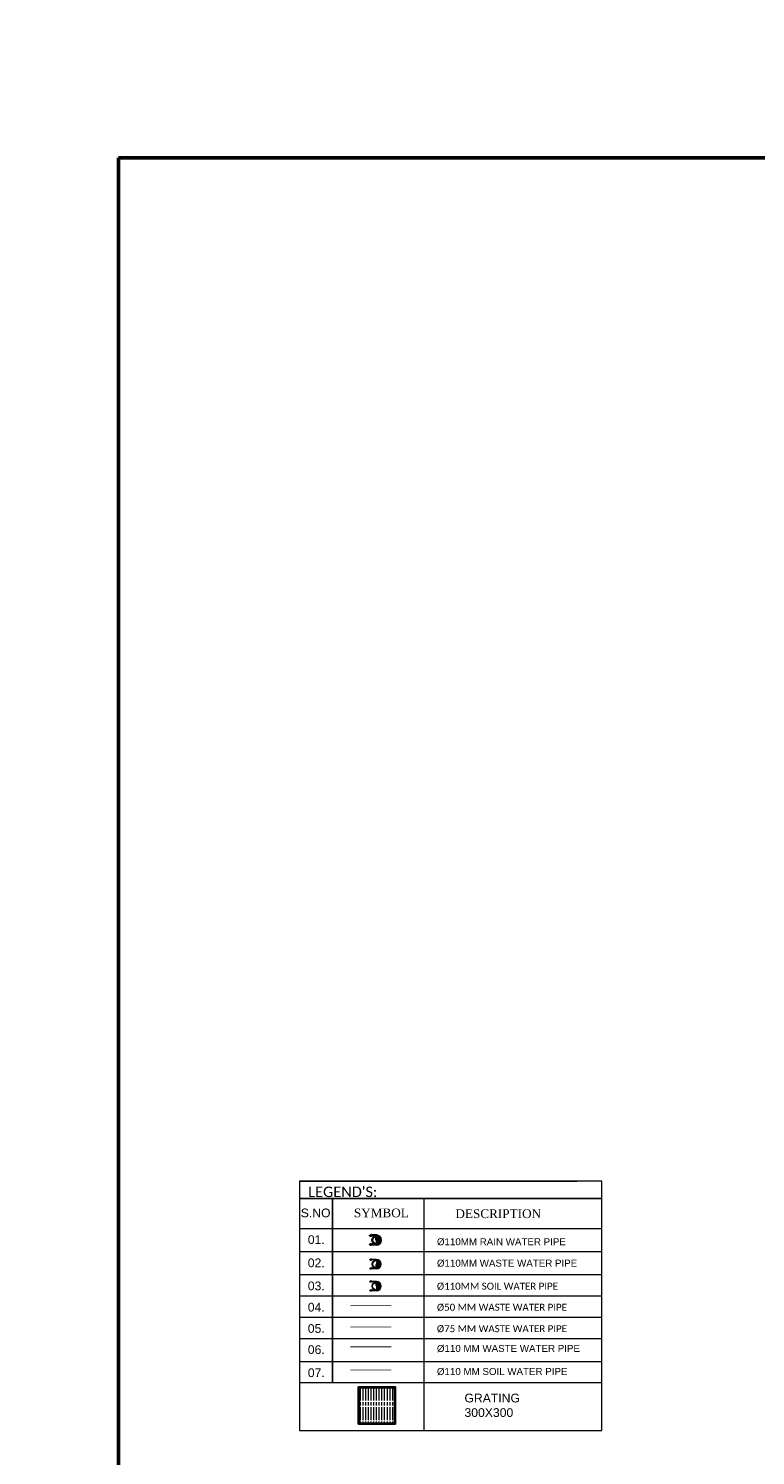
# Model space of a CAD drawing. Header units: inches. Extents: x 704 to 259546, y -107711 to 151004.
# Tile 186 of 208: x 125876 to 127103, y 22307 to 24714. Entities that reach past the tile are written whole.
import ezdxf

# ---------------------------------------------------------------- set-up
doc = ezdxf.new("R2010")
doc.units = ezdxf.units.IN
doc.header["$MEASUREMENT"] = 0
for name, color, linetype, lineweight in [('0-PIPE SUPPORT', 7, 'Continuous', 0), ('CKD Equipments', 252, 'Continuous', 0), ('PP- 100DIA Soil Waste Sewer pipe', 1, 'Continuous', 25), ('PP- 50DIA Soil Waste Sewer pipe', 54, 'Continuous', 25), ('PP-DIM', 7, 'Continuous', 20), ('PP-FORMAT', 7, 'Continuous', 18), ('PP-Rainwater Pipe', 5, 'Continuous', 18), ('PP-Soil Pipe', 1, 'Continuous', 25), ('PP-Waste Pipe', 3, 'Continuous', 25), ('PP-WWP', 3, 'Continuous', 25), ('SH - ANGLE SUPPORT', 7, 'Continuous', 30)]:
    doc.layers.add(name, color=color, linetype=linetype, lineweight=lineweight)
for name, color, linetype in [('Drain Grating', 130, 'Continuous'), ('PP BALL VALVE', 7, 'Continuous'), ('PP--DIM', 7, 'Continuous'), ('xKAM-B3-01-Kitchen$0$A-FURN', 8, 'Continuous')]:
    doc.layers.add(name, color=color, linetype=linetype)
doc.styles.get("Standard").update_dxf_attribs({"font": 'arial.ttf', "height": 6})
doc.styles.add('style1', font='arial.ttf', dxfattribs={"height": 500})

# ---------------------------------------------------------------- blocks, each defined once
blk = doc.blocks.new('*X757')
at = {"color": 251, "lineweight": 5}
for p, q in [((113.6, 341.5), (113.7, 341.6)), ((113.7, 341.4), (114.3, 342)), ((113.8, 341.4), (114.3, 341.8)), ((113.9, 341.3), (114.3, 341.7)), ((114, 341.2), (114.3, 341.5)), ((114.1, 341.1), (114.3, 341.3)), ((114.2, 341), (114.3, 341.1)), ((114.3, 340.9), (114.3, 340.9))]:
    blk.add_line(p, q, dxfattribs=at)
blk = doc.blocks.new('SWP P-PP')
at = {"layer": 'PP-Soil Pipe', "lineweight": 5}
h = blk.add_hatch(color=256, dxfattribs=at)
edge = h.paths.add_edge_path()
edge.add_ellipse((-23, 32), major_axis=(-27.7, 27.7), ratio=1, start_angle=96.3386, end_angle=173.6614, ccw=False)
edge.add_ellipse((2, 1), major_axis=(34.6, 34.6), ratio=1, start_angle=-45, end_angle=135, ccw=False)
edge.add_ellipse((26, -29), major_axis=(27.7, 27.7), ratio=1, start_angle=6.3386, end_angle=83.6614)
for radius in [55, 48.9]:
    blk.add_circle((2, 1), radius, dxfattribs=at)
for centre, start, end in [((-23, 32), 231.3389, 308.6616), ((26, -29), 51.3389, 128.6616)]:
    blk.add_arc(centre, 39.1, start, end, dxfattribs=at)
at = {"layer": 'SH - ANGLE SUPPORT', "lineweight": 5}
for p, q in [((-61, 2), (-61, -56)), ((-53, 0), (-53, -56)), ((57, 0), (57, -56)), ((64, 2), (64, -56)), ((-67, -63), (-67, -64)), ((-67, -64), (-66, -65)), ((-66, -65), (-66, -74)), ((-49, -65), (-66, -65)), ((-66, -74), (-64, -75)), ((-51, -75), (-64, -75)), ((-61, -16), (-53, -16)), ((-61, -16), (-53, -16)), ((-53, -28), (-61, -28)), ((-53, -28), (-61, -28)), ((-61, -84), (-61, -75)), ((-61, -84), (-60, -86)), ((-60, -65), (-60, -72)), ((-55, -86), (-60, -86)), ((-55, -72), (-55, -65)), ((-53, -84), (-55, -86)), ((-53, -84), (-53, -75)), ((-49, -74), (-51, -75)), ((-48, -64), (-49, -65)), ((-49, -65), (-49, -74)), ((-48, -63), (-48, -64)), ((51, -63), (51, -64)), ((51, -64), (52, -65)), ((52, -65), (52, -74)), ((52, -65), (69, -65)), ((52, -74), (54, -75)), ((54, -75), (67, -75)), ((56, -28), (64, -28)), ((64, -16), (57, -16)), ((57, -84), (57, -75)), ((57, -84), (58, -86)), ((58, -72), (58, -65)), ((58, -86), (63, -86)), ((63, -65), (63, -72)), ((64, -84), (63, -86)), ((64, -84), (64, -75)), ((69, -74), (67, -75)), ((70, -64), (69, -65)), ((69, -65), (69, -74)), ((70, -63), (70, -64))]:
    blk.add_line(p, q, dxfattribs=at)
at = {"layer": 'SH - ANGLE SUPPORT', "lineweight": 5, "ltscale": 30}
for radius, start, end in [(62.8, 1.0363, 178.9637), (55, 359.1087, 181.0351)]:
    blk.add_arc((2, 1), radius, start, end, dxfattribs=at)
at = {"layer": 'SH - ANGLE SUPPORT', "lineweight": 5}
for centre, major_axis, start_param, end_param in [((-66, -70), (-4.49, -4.49), 1.32198, 2.080566), ((-59, -83), (-4.17, 4.17), 5.688779, 5.971834), ((-57, -85), (-4.17, 4.17), 5.688779, 6.270402), ((-57, -85), (-3.29, 3.29), 5.728383, 6.607487), ((-56, -87), (-3.3, -3.3), 4.157023, 5.034816), ((-55, -71), (-3.85, -3.85), 5.625069, 6.45063), ((-66, -66), (-8.82, -8.82), 1.329768, 1.540799), ((-61, -70), (-4.49, -4.49), 1.317026, 2.080566), ((-64, -71), (-7.76, 7.76), 2.957247, 3.531377), ((-64, -72), (-6.11, 6.11), 3.071035, 3.556541), ((-56, -87), (-1.72, 1.72), 5.845023, 6.635132), ((-64, -73), (-7.83, 7.83), 2.954779, 3.562598), ((-63, -74), (-8.82, -8.82), 1.329768, 1.678717), ((-55, -91), (-4.17, -4.17), 4.117982, 4.309007), ((-63, -75), (-8.82, -8.82), 1.329768, 1.608854), ((-49, -70), (-4.49, 4.49), 1.061026, 1.819613), ((51, -56), (-18.3, -18.3), 3.391711, 3.722963), ((43, -54), (-16.5, -16.5), 3.304859, 3.314801), ((68, -20), (-13.4, -13.4), 0.163266, 0.60927), ((43, -60), (-16.5, 16.5), 4.875655, 4.885597), ((68, -26), (-13.4, -13.4), 0.163266, 0.60927), ((43, -66), (-16.5, 16.5), 4.875655, 4.885597), ((68, -32), (-13.4, 13.4), 1.734062, 2.180066)]:
    blk.add_ellipse(centre, major_axis=major_axis, ratio=1, start_param=start_param, end_param=end_param, dxfattribs=at)
at = {"layer": 'SH - ANGLE SUPPORT', "lineweight": 5, "extrusion": (0, 0, -1)}
for centre, major_axis, start_param, end_param in [((-48, -56), (18.3, -18.3), 3.391711, 3.722963), ((-48, -56), (18.3, -18.3), 3.391711, 3.722963), ((-65, -20), (13.4, -13.4), 0.163266, 0.60927), ((-65, -20), (13.4, -13.4), 0.163266, 0.60927), ((-65, -26), (13.4, -13.4), 0.163266, 0.60927), ((-65, -26), (13.4, -13.4), 0.163266, 0.60927), ((-65, -32), (13.4, 13.4), 1.734062, 2.180066), ((-65, -32), (13.4, 13.4), 1.734062, 2.180066), ((-40, -54), (16.5, -16.5), 3.304859, 3.314801), ((-40, -54), (16.5, -16.5), 3.304859, 3.314801), ((-40, -60), (16.5, 16.5), 4.875655, 4.885597), ((-40, -60), (16.5, 16.5), 4.875655, 4.885597), ((-40, -66), (16.5, 16.5), 4.875655, 4.885597), ((-40, -66), (16.5, 16.5), 4.875655, 4.885597), ((52, -70), (4.49, 4.49), 1.061026, 1.819613), ((67, -71), (7.76, 7.76), 2.957247, 3.531377), ((67, -73), (7.83, 7.83), 2.954779, 3.562598), ((66, -74), (8.82, -8.82), 1.329768, 1.678717), ((66, -75), (8.82, -8.82), 1.329768, 1.608854), ((64, -70), (4.49, -4.49), 1.317026, 2.080566), ((67, -72), (6.11, 6.11), 3.071035, 3.556541), ((58, -91), (4.17, -4.17), 4.117982, 4.309007), ((59, -87), (1.72, 1.72), 5.845023, 6.635132), ((58, -71), (3.85, -3.85), 5.625069, 6.45063), ((69, -66), (8.82, -8.82), 1.329768, 1.540799), ((60, -85), (4.17, 4.17), 5.688779, 6.270402), ((60, -85), (3.29, 3.29), 5.728383, 6.607487), ((60, -87), (3.3, -3.3), 4.157023, 5.034816), ((69, -70), (4.49, -4.49), 1.32198, 2.080566), ((62, -83), (4.17, 4.17), 5.688779, 5.971834)]:
    blk.add_ellipse(centre, major_axis=major_axis, ratio=1, start_param=start_param, end_param=end_param, dxfattribs=at)
for p, xscale, yscale, zscale, rotation in [((-1494, 445), 4.553634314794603, 4.553634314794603, -4.553634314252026, 270), ((-1501, 445), 4.553634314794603, 4.553634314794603, -4.553634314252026, 270), ((1498, 445), -4.553634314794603, 4.553634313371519, -4.553634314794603, 89.99999999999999), ((1491, 445), -4.553634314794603, 4.553634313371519, -4.553634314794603, 89.99999999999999)]:
    blk.add_blockref('*X757', p, dxfattribs=dict(at, xscale=xscale, yscale=yscale, zscale=zscale, rotation=rotation))
blk = doc.blocks.new('WWP P-PP')
at = {"layer": 'PP-Waste Pipe', "lineweight": 5}
h = blk.add_hatch(color=256, dxfattribs=at)
edge = h.paths.add_edge_path()
edge.add_ellipse((24, 31), major_axis=(27.7, 27.7), ratio=1, start_angle=186.3386, end_angle=263.6614)
edge.add_ellipse((0, 0), major_axis=(-34.6, 34.6), ratio=1, start_angle=225, end_angle=405)
edge.add_ellipse((-24, -31), major_axis=(-27.7, 27.7), ratio=1, start_angle=276.3386, end_angle=353.6614, ccw=False)
for radius in [55, 48.9]:
    blk.add_circle((0, 0), radius, dxfattribs=at)
for centre, start, end in [((-24, -31), 51.3384, 128.6611), ((24, 31), 231.3384, 308.6611)]:
    blk.add_arc(centre, 39.1, start, end, dxfattribs=at)
at = {"layer": 'SH - ANGLE SUPPORT', "lineweight": 5}
for p, q in [((-63, 1), (-63, -57)), ((63, 1), (63, -57)), ((-68, -64), (-68, -65)), ((-68, -65), (-67, -66)), ((-67, -66), (-67, -75)), ((-50, -66), (-67, -66)), ((-67, -75), (-66, -77)), ((-52, -77), (-66, -77)), ((-63, -17), (-55, -17)), ((-63, -17), (-55, -17)), ((-55, -29), (-63, -29)), ((-55, -29), (-63, -29)), ((-63, -85), (-63, -77)), ((-63, -85), (-62, -87)), ((-62, -66), (-62, -73)), ((-56, -87), (-62, -87)), ((-56, -73), (-56, -66)), ((-55, -85), (-56, -87)), ((-55, -1), (-55, -57)), ((-55, -85), (-55, -77)), ((-50, -75), (-52, -77)), ((-50, -64), (-50, -65)), ((-50, -65), (-50, -66)), ((-50, -66), (-50, -75)), ((50, -64), (50, -65)), ((50, -65), (50, -66)), ((50, -66), (50, -75)), ((50, -66), (67, -66)), ((50, -75), (52, -77)), ((52, -77), (66, -77)), ((55, -1), (55, -57)), ((63, -17), (55, -17)), ((55, -29), (63, -29)), ((55, -85), (55, -77)), ((55, -85), (56, -87)), ((56, -73), (56, -66)), ((56, -87), (62, -87)), ((62, -66), (62, -73)), ((63, -85), (62, -87)), ((63, -85), (63, -77)), ((67, -75), (66, -77)), ((68, -65), (67, -66)), ((67, -66), (67, -75)), ((68, -64), (68, -65))]:
    blk.add_line(p, q, dxfattribs=at)
at = {"layer": 'SH - ANGLE SUPPORT', "lineweight": 5, "ltscale": 30}
for radius, start, end in [(62.8, 1.0363, 178.9637), (55, 359.1087, 181.0351)]:
    blk.add_arc((0, 0), radius, start, end, dxfattribs=at)
at = {"layer": 'SH - ANGLE SUPPORT', "lineweight": 5}
for centre, major_axis, start_param, end_param in [((-68, -71), (-4.49, -4.49), 1.32198, 2.080566), ((-60, -84), (-4.17, 4.17), 5.688779, 5.971834), ((-59, -86), (-4.17, 4.17), 5.688779, 6.270402), ((-56, -72), (-3.85, -3.85), 5.625069, 6.45063), ((-58, -86), (-3.29, 3.29), 5.728383, 6.607487), ((-58, -88), (-3.3, -3.3), 4.157023, 5.034816), ((-68, -67), (-8.82, -8.82), 1.329768, 1.540799), ((-65, -73), (-6.11, 6.11), 3.071035, 3.556541), ((-57, -88), (-1.72, 1.72), 5.845023, 6.635132), ((-62, -71), (-4.49, -4.49), 1.317026, 2.080566), ((-65, -72), (-7.76, 7.76), 2.957247, 3.531377), ((-65, -75), (-7.83, 7.83), 2.954779, 3.562598), ((-57, -92), (-4.17, -4.17), 4.117982, 4.309007), ((-65, -75), (-8.82, -8.82), 1.329768, 1.678717), ((-64, -76), (-8.82, -8.82), 1.329768, 1.608854), ((-50, -71), (-4.49, 4.49), 1.061026, 1.819613), ((50, -57), (-18.3, -18.3), 3.391711, 3.722963), ((42, -55), (-16.5, -16.5), 3.304859, 3.314801), ((66, -21), (-13.4, -13.4), 0.163266, 0.60927), ((42, -61), (-16.5, 16.5), 4.875655, 4.885597), ((66, -27), (-13.4, -13.4), 0.163266, 0.60927), ((42, -67), (-16.5, 16.5), 4.875655, 4.885597), ((66, -33), (-13.4, 13.4), 1.734062, 2.180066)]:
    blk.add_ellipse(centre, major_axis=major_axis, ratio=1, start_param=start_param, end_param=end_param, dxfattribs=at)
at = {"layer": 'SH - ANGLE SUPPORT', "lineweight": 5, "extrusion": (0, 0, -1)}
for centre, major_axis, start_param, end_param in [((-50, -57), (18.3, -18.3), 3.391711, 3.722963), ((-50, -57), (18.3, -18.3), 3.391711, 3.722963), ((-66, -21), (13.4, -13.4), 0.163266, 0.60927), ((-66, -21), (13.4, -13.4), 0.163266, 0.60927), ((-66, -27), (13.4, -13.4), 0.163266, 0.60927), ((-66, -27), (13.4, -13.4), 0.163266, 0.60927), ((-66, -33), (13.4, 13.4), 1.734062, 2.180066), ((-66, -33), (13.4, 13.4), 1.734062, 2.180066), ((-42, -55), (16.5, -16.5), 3.304859, 3.314801), ((-42, -55), (16.5, -16.5), 3.304859, 3.314801), ((-42, -61), (16.5, 16.5), 4.875655, 4.885597), ((-42, -61), (16.5, 16.5), 4.875655, 4.885597), ((-42, -67), (16.5, 16.5), 4.875655, 4.885597), ((-42, -67), (16.5, 16.5), 4.875655, 4.885597), ((50, -71), (4.49, 4.49), 1.061026, 1.819613), ((65, -72), (7.76, 7.76), 2.957247, 3.531377), ((65, -75), (7.83, 7.83), 2.954779, 3.562598), ((65, -75), (8.82, -8.82), 1.329768, 1.678717), ((64, -76), (8.82, -8.82), 1.329768, 1.608854), ((62, -71), (4.49, -4.49), 1.317026, 2.080566), ((65, -73), (6.11, 6.11), 3.071035, 3.556541), ((57, -88), (1.72, 1.72), 5.845023, 6.635132), ((57, -92), (4.17, -4.17), 4.117982, 4.309007), ((56, -72), (3.85, -3.85), 5.625069, 6.45063), ((68, -67), (8.82, -8.82), 1.329768, 1.540799), ((58, -86), (3.29, 3.29), 5.728383, 6.607487), ((58, -88), (3.3, -3.3), 4.157023, 5.034816), ((59, -86), (4.17, 4.17), 5.688779, 6.270402), ((60, -84), (4.17, 4.17), 5.688779, 5.971834), ((68, -71), (4.49, -4.49), 1.32198, 2.080566)]:
    blk.add_ellipse(centre, major_axis=major_axis, ratio=1, start_param=start_param, end_param=end_param, dxfattribs=at)
for p, xscale, yscale, zscale, rotation in [((-1493, 444), 4.553634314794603, 4.553634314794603, -4.553634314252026, 270), ((-1499, 444), 4.553634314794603, 4.553634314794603, -4.553634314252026, 270), ((1499, 444), -4.553634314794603, 4.553634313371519, -4.553634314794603, 89.99999999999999), ((1493, 444), -4.553634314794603, 4.553634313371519, -4.553634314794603, 89.99999999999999)]:
    blk.add_blockref('*X757', p, dxfattribs=dict(at, xscale=xscale, yscale=yscale, zscale=zscale, rotation=rotation))
blk = doc.blocks.new('*X791')
at = {"color": 0}
for p, q in [((113.6, 341.5), (113.7, 341.6)), ((113.7, 341.4), (114.3, 342)), ((113.8, 341.4), (114.3, 341.8)), ((113.9, 341.3), (114.3, 341.7)), ((114, 341.2), (114.3, 341.5)), ((114.1, 341.1), (114.3, 341.3)), ((114.2, 341), (114.3, 341.1)), ((114.3, 340.9), (114.3, 340.9))]:
    blk.add_line(p, q, dxfattribs=at)
blk = doc.blocks.new('RWP P-PP')
at = {"layer": 'PP-Rainwater Pipe', "lineweight": 30}
h = blk.add_hatch(color=256, dxfattribs=at)
edge = h.paths.add_edge_path()
edge.add_ellipse((-24, 31), major_axis=(-27.7, 27.7), ratio=1, start_angle=96.3386, end_angle=173.6614, ccw=False)
edge.add_ellipse((0, 0), major_axis=(34.6, 34.6), ratio=1, start_angle=-45, end_angle=135, ccw=False)
edge.add_ellipse((24, -31), major_axis=(27.7, 27.7), ratio=1, start_angle=6.3386, end_angle=83.6614)
for radius in [55, 48.9]:
    blk.add_circle((0, 0), radius, dxfattribs=at)
for centre, start, end in [((24, -31), 51.3389, 128.6616), ((-24, 31), 231.3389, 308.6616)]:
    blk.add_arc(centre, 39.1, start, end, dxfattribs=at)
at = {"layer": 'SH - ANGLE SUPPORT'}
for p, q in [((-63, 1), (-63, -57)), ((63, 1), (63, -57)), ((-68, -64), (-68, -65)), ((-68, -65), (-67, -66)), ((-67, -66), (-67, -75)), ((-50, -66), (-67, -66)), ((-67, -75), (-66, -77)), ((-52, -77), (-66, -77)), ((-63, -17), (-55, -17)), ((-63, -17), (-55, -17)), ((-55, -29), (-63, -29)), ((-55, -29), (-63, -29)), ((-63, -85), (-63, -77)), ((-63, -85), (-62, -87)), ((-62, -66), (-62, -73)), ((-56, -87), (-62, -87)), ((-56, -73), (-56, -66)), ((-55, -85), (-56, -87)), ((-55, -1), (-55, -57)), ((-55, -85), (-55, -77)), ((-50, -75), (-52, -77)), ((-50, -64), (-50, -65)), ((-50, -65), (-50, -66)), ((-50, -66), (-50, -75)), ((50, -64), (50, -65)), ((50, -65), (50, -66)), ((50, -66), (50, -75)), ((50, -66), (67, -66)), ((50, -75), (52, -77)), ((52, -77), (66, -77)), ((55, -1), (55, -57)), ((63, -17), (55, -17)), ((55, -29), (63, -29)), ((55, -85), (55, -77)), ((55, -85), (56, -87)), ((56, -73), (56, -66)), ((56, -87), (62, -87)), ((62, -66), (62, -73)), ((63, -85), (62, -87)), ((63, -85), (63, -77)), ((67, -75), (66, -77)), ((68, -65), (67, -66)), ((67, -66), (67, -75)), ((68, -64), (68, -65))]:
    blk.add_line(p, q, dxfattribs=at)
for radius, start, end in [(62.8, 1.0363, 178.9637), (55, 359.1087, 181.0351)]:
    blk.add_arc((0, 0), radius, start, end, dxfattribs=at)
for centre, major_axis, start_param, end_param in [((-68, -71), (-4.49, -4.49), 1.32198, 2.080566), ((-60, -84), (-4.17, 4.17), 5.688779, 5.971834), ((-59, -86), (-4.17, 4.17), 5.688779, 6.270402), ((-56, -72), (-3.85, -3.85), 5.625069, 6.45063), ((-58, -86), (-3.29, 3.29), 5.728383, 6.607487), ((-58, -88), (-3.3, -3.3), 4.157023, 5.034816), ((-68, -67), (-8.82, -8.82), 1.329768, 1.540799), ((-65, -73), (-6.11, 6.11), 3.071035, 3.556541), ((-57, -88), (-1.72, 1.72), 5.845023, 6.635132), ((-62, -71), (-4.49, -4.49), 1.317026, 2.080566), ((-65, -72), (-7.76, 7.76), 2.957247, 3.531377), ((-65, -75), (-7.83, 7.83), 2.954779, 3.562598), ((-57, -92), (-4.17, -4.17), 4.117982, 4.309007), ((-65, -75), (-8.82, -8.82), 1.329768, 1.678717), ((-64, -76), (-8.82, -8.82), 1.329768, 1.608854), ((-50, -71), (-4.49, 4.49), 1.061026, 1.819613), ((50, -57), (-18.3, -18.3), 3.391711, 3.722963), ((42, -55), (-16.5, -16.5), 3.304859, 3.314801), ((66, -21), (-13.4, -13.4), 0.163266, 0.60927), ((42, -61), (-16.5, 16.5), 4.875655, 4.885597), ((66, -27), (-13.4, -13.4), 0.163266, 0.60927), ((42, -67), (-16.5, 16.5), 4.875655, 4.885597), ((66, -33), (-13.4, 13.4), 1.734062, 2.180066)]:
    blk.add_ellipse(centre, major_axis=major_axis, ratio=1, start_param=start_param, end_param=end_param, dxfattribs=at)
at = {"layer": 'SH - ANGLE SUPPORT', "extrusion": (0, 0, -1)}
for centre, major_axis, start_param, end_param in [((-50, -57), (18.3, -18.3), 3.391711, 3.722963), ((-50, -57), (18.3, -18.3), 3.391711, 3.722963), ((-66, -21), (13.4, -13.4), 0.163266, 0.60927), ((-66, -21), (13.4, -13.4), 0.163266, 0.60927), ((-66, -27), (13.4, -13.4), 0.163266, 0.60927), ((-66, -27), (13.4, -13.4), 0.163266, 0.60927), ((-66, -33), (13.4, 13.4), 1.734062, 2.180066), ((-66, -33), (13.4, 13.4), 1.734062, 2.180066), ((-42, -55), (16.5, -16.5), 3.304859, 3.314801), ((-42, -55), (16.5, -16.5), 3.304859, 3.314801), ((-42, -61), (16.5, 16.5), 4.875655, 4.885597), ((-42, -61), (16.5, 16.5), 4.875655, 4.885597), ((-42, -67), (16.5, 16.5), 4.875655, 4.885597), ((-42, -67), (16.5, 16.5), 4.875655, 4.885597), ((50, -71), (4.49, 4.49), 1.061026, 1.819613), ((65, -72), (7.76, 7.76), 2.957247, 3.531377), ((65, -75), (7.83, 7.83), 2.954779, 3.562598), ((65, -75), (8.82, -8.82), 1.329768, 1.678717), ((64, -76), (8.82, -8.82), 1.329768, 1.608854), ((62, -71), (4.49, -4.49), 1.317026, 2.080566), ((65, -73), (6.11, 6.11), 3.071035, 3.556541), ((57, -88), (1.72, 1.72), 5.845023, 6.635132), ((57, -92), (4.17, -4.17), 4.117982, 4.309007), ((56, -72), (3.85, -3.85), 5.625069, 6.45063), ((68, -67), (8.82, -8.82), 1.329768, 1.540799), ((58, -86), (3.29, 3.29), 5.728383, 6.607487), ((58, -88), (3.3, -3.3), 4.157023, 5.034816), ((59, -86), (4.17, 4.17), 5.688779, 6.270402), ((60, -84), (4.17, 4.17), 5.688779, 5.971834), ((68, -71), (4.49, -4.49), 1.32198, 2.080566)]:
    blk.add_ellipse(centre, major_axis=major_axis, ratio=1, start_param=start_param, end_param=end_param, dxfattribs=at)
for p, xscale, yscale, zscale, rotation in [((-1493, 444), 4.553634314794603, 4.553634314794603, -4.553634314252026, 270), ((-1499, 444), 4.553634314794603, 4.553634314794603, -4.553634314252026, 270), ((1499, 444), -4.553634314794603, 4.553634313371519, -4.553634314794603, 89.99999999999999), ((1493, 444), -4.553634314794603, 4.553634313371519, -4.553634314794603, 89.99999999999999)]:
    blk.add_blockref('*X791', p, dxfattribs=dict(at, xscale=xscale, yscale=yscale, zscale=zscale, rotation=rotation))
blk = doc.blocks.new('FLOOR RACE')
at = {"layer": 'CKD Equipments'}
h = blk.add_hatch(color=2, dxfattribs=at)
h.dxf.hatch_style = 1
h.paths.add_polyline_path([(129328, 23662), (129328, 23312), (129678, 23312), (129678, 23662)])
h.paths.add_polyline_path([(129670, 23651), (129339, 23651), (129339, 23321), (129670, 23321)], flags=16)
at = {"layer": 'Drain Grating', "linetype": 'Continuous', "lineweight": 5}
h = blk.add_hatch(dxfattribs=at)
h.set_pattern_fill('ACAD_ISO08W100', color=256, scale=5.08, angle=90, style=0)
h.set_pattern_definition([(90, (48887.796, -854032.936), (-25.4, 9e-15), [121.92, -15.24, 30.48, -15.24])])
h.paths.add_polyline_path([(129670, 23651), (129670, 23321), (129339, 23321), (129339, 23651)])
at = {"layer": 'xKAM-B3-01-Kitchen$0$A-FURN', "elevation": 34}
blk.add_lwpolyline([(129328, 23662), (129328, 23312), (129678, 23312), (129678, 23662), (129328, 23662)], dxfattribs=at)
at = {"layer": 'xKAM-B3-01-Kitchen$0$A-FURN', "elevation": 8944}
blk.add_lwpolyline([(129670, 23651), (129339, 23651), (129339, 23321), (129670, 23321)], close=True, dxfattribs=at)

msp = doc.modelspace()

# ---------------------------------------------------------------- linework, layer by layer
at = {"layer": 'PP- 100DIA Soil Waste Sewer pipe', "color": 1, "lineweight": 25, "const_width": 1.178}
msp.add_lwpolyline([(126488.426, 22451.378), (126419.12, 22451.378)], dxfattribs=at)
at = {"layer": 'PP- 50DIA Soil Waste Sewer pipe', "const_width": 1.178}
msp.add_lwpolyline([(126488.426, 22559.695), (126419.12, 22559.695)], dxfattribs=at)
at = {"layer": 'PP-DIM', "lineweight": 25}
for p, q in [((126802.223, 22769.847), (126333.5, 22769.847)), ((126843.699, 22740.353), (126333.5, 22740.353)), ((126389.405, 22740.353), (126389.405, 22575.523)), ((126389.405, 22575.741), (126389.405, 22575.305)), ((126389.405, 22575.305), (126389.405, 22429.268)), ((126801.114, 22575.305), (126801.114, 22575.741))]:
    msp.add_line(p, q, dxfattribs=at)
at = {"layer": 'PP-FORMAT'}
for p, q in [((126726.102, 22740.353), (126333.5, 22740.353)), ((126543.529, 22740.353), (126543.529, 22575.523)), ((126843.699, 22689.389), (126333.5, 22689.389)), ((126843.699, 22650.313), (126333.5, 22650.313)), ((126843.699, 22611.423), (126333.5, 22611.423)), ((126543.529, 22575.741), (126543.529, 22575.305)), ((126543.529, 22575.305), (126543.529, 22349.217)), ((126843.699, 22503.89), (126333.5, 22503.89)), ((126843.699, 22465), (126333.5, 22465)), ((126843.699, 22429.268), (126333.5, 22429.268))]:
    msp.add_line(p, q, dxfattribs=at)
at = {"layer": 'PP-WWP', "lineweight": 25, "const_width": 1.178}
for points in [[(126488.426, 22523.577), (126419.12, 22523.577)], [(126488.426, 22490.269), (126419.12, 22490.269)]]:
    msp.add_lwpolyline(points, dxfattribs=at)

# ---------------------------------------------------------------- block references
at = {"layer": '0-PIPE SUPPORT', "lineweight": 53, "xscale": 0.1795698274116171, "yscale": 0.1795698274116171, "zscale": 0.1795698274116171}
msp.add_blockref('FLOOR RACE', (103209.17, 18173.972, 868.507), dxfattribs=at)
at = {"layer": 'PP- 100DIA Soil Waste Sewer pipe', "color": 1, "lineweight": 25, "xscale": 0.1272523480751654, "yscale": 0.1272523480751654, "zscale": 0.1272523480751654, "rotation": 270.0000000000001}
msp.add_blockref('SWP P-PP', (126463.055, 22592.916), dxfattribs=at)
at = {"layer": 'PP-Rainwater Pipe', "xscale": 0.1271314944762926, "yscale": 0.1271314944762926, "zscale": 0.1271314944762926, "rotation": 270.0000000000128}
msp.add_blockref('RWP P-PP', (126463.241, 22670.405), dxfattribs=at)
at = {"layer": 'PP-WWP', "lineweight": 25, "xscale": 0.1272523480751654, "yscale": 0.1272523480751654, "zscale": 0.1272523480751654, "rotation": 270.0000000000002}
msp.add_blockref('WWP P-PP', (126463.35, 22629.777), dxfattribs=at)

# ---------------------------------------------------------------- texts
at = {"layer": 'PP-FORMAT', "attachment_point": 1, "style": 'style1'}
for s, insert, char_height, width in [("{\\fCalibri Light|b0|i0|c0|p18;LEGEND'S:}", (126348.216, 22760.504), 17.66901, 55.97502), ('S.NO.', (126335.667, 22723.477), 14.7242, 55.97502), ('{\\fTimes New Roman|b0|i0|c0|p18;SYMBOL}', (126425.347, 22723.477), 14.72418, 55.97502), ('{\\fTimes New Roman|b0|i0|c0|p18;DESCRIPTION}', (126596.729, 22722.138), 14.72418, 100.82615), ('01.', (126347.58, 22678.369), 14.7242, 55.97502), ('02.', (126347.58, 22639.294), 14.7242, 55.97502), ('03.', (126347.58, 22600.403), 14.7242, 55.97502), ('04.', (126347.58, 22564.504), 14.7242, 55.97502), ('05.', (126347.58, 22528.603), 14.7242, 55.97502), ('06.', (126347.58, 22492.871), 14.7242, 55.97502), ('07.', (126347.58, 22453.981), 14.7242, 55.97502)]:
    msp.add_mtext(s, dxfattribs=dict(at, insert=insert, char_height=char_height, width=width))
at = {"layer": 'PP-Rainwater Pipe', "insert": (126565.509, 22673.395), "char_height": 11.77934, "width": 222.63218, "attachment_point": 1}
msp.add_mtext('%%C110MM RAIN WATER PIPE', dxfattribs=at)
at = {"layer": 'PP-WWP', "lineweight": 25, "insert": (126565.509, 22637.309), "char_height": 11.77934, "width": 247.3998, "attachment_point": 1}
msp.add_mtext('%%C110MM WASTE WATER PIPE', dxfattribs=at)

# ---------------------------------------------------------------- next in the draw order: texts
at = {"layer": 'PP- 100DIA Soil Waste Sewer pipe', "color": 1, "lineweight": 25, "insert": (126565.509, 22598.42), "char_height": 11.77934, "width": 208.60925, "attachment_point": 1, "bg_fill": 2}
msp.add_mtext('{\\fCalibri Light|b0|i0|c0|p34;%%C110MM SOIL WATER PIPE}', dxfattribs=at)
at = {"layer": 'PP-WWP', "lineweight": 25, "char_height": 11.77934, "width": 247.3998, "attachment_point": 1, "bg_fill": 2}
for s, insert in [('{\\fCalibri Light|b0|i0|c0|p34;%%C75 MM WASTE WATER PIPE}', (126565.509, 22526.788)), ('%%C110 MM WASTE WATER PIPE', (126565.509, 22493.479))]:
    msp.add_mtext(s, dxfattribs=dict(at, insert=insert))

# ---------------------------------------------------------------- next in the draw order: linework, layer by layer
at = {"layer": 'PP-FORMAT'}
for p, q in [((126843.699, 22575.741), (126333.5, 22575.741)), ((126843.699, 22575.523), (126333.5, 22575.523)), ((126843.699, 22539.623), (126333.5, 22539.623))]:
    msp.add_line(p, q, dxfattribs=at)
msp.add_lwpolyline([(126843.699, 22349.217), (126843.699, 22769.847), (126333.5, 22769.847), (126333.5, 22349.217)], close=True, dxfattribs=at)

# ---------------------------------------------------------------- next in the draw order: texts
at = {"layer": 'PP- 100DIA Soil Waste Sewer pipe', "color": 1, "lineweight": 25, "insert": (126565.509, 22454.588), "char_height": 11.77934, "width": 228.99159, "attachment_point": 1, "bg_fill": 2}
msp.add_mtext('%%C110 MM SOIL WATER PIPE', dxfattribs=at)
at = {"layer": 'PP- 50DIA Soil Waste Sewer pipe', "insert": (126565.509, 22562.906), "char_height": 11.77934, "width": 247.3998, "attachment_point": 1, "bg_fill": 2}
msp.add_mtext('{\\fCalibri Light|b0|i0|c0|p34;%%C50 MM WASTE WATER PIPE}', dxfattribs=at)
at = {"layer": 'PP-FORMAT', "insert": (126611.966, 22411.278), "char_height": 14.72418, "width": 100.82615, "attachment_point": 1, "style": 'style1', "bg_fill": 2}
msp.add_mtext('GRATING 300X300', dxfattribs=at)

# ---------------------------------------------------------------- next in the draw order: linework, layer by layer
at = {"layer": 'PP BALL VALVE', "lineweight": 53}
msp.add_circle((130061.482, 21646.646), 129357.588, dxfattribs=at)
at = {"layer": 'PP--DIM', "lineweight": 53}
msp.add_lwpolyline([(126028.278, 24495.57), (134189.565, 24495.57), (134189.565, 18308.936), (126028.278, 18308.936)], close=True, dxfattribs=at)

doc.saveas('drawing.dxf')
